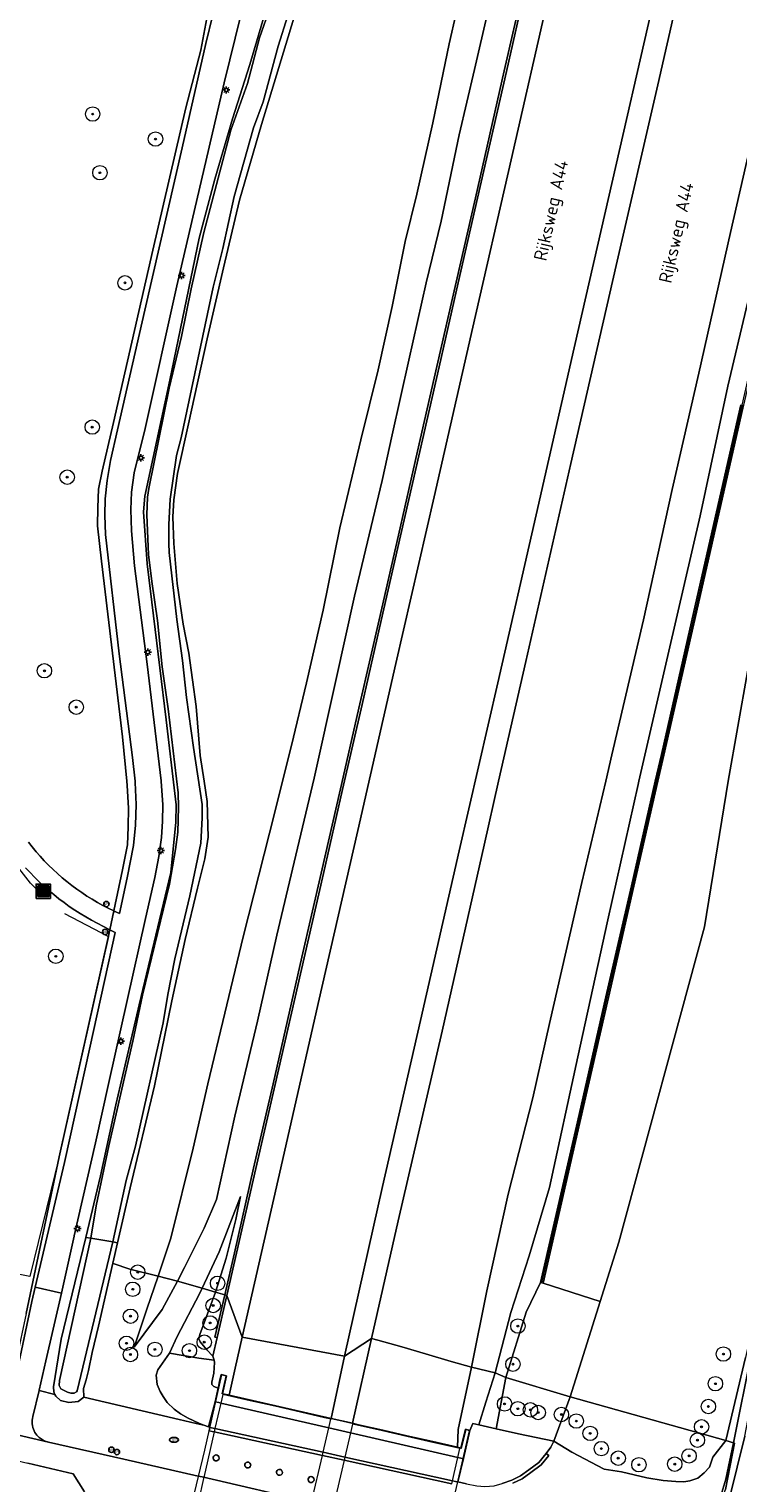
# Model space of a CAD drawing. Header units: metres. Extents: x 89394 to 92106, y 463550 to 466167.
# Tile 101 of 112: x 91166 to 91264, y 465153 to 465354. Entities that reach past the tile are written whole.
import ezdxf
from ezdxf.enums import TextEntityAlignment as Align

# ---------------------------------------------------------------- set-up
doc = ezdxf.new("R2010")
doc.units = ezdxf.units.M
for name, color, linetype, lineweight in [('B-PV-GR-BOOM-S', 90, 'Continuous', 25), ('B-PV-GR-GRAS-GV', 60, 'Continuous', 13), ('B-PV-GR-GROENVOORZIENING-GV', 80, 'Continuous', 18), ('B-PV-GR-STRUIK-GV', 90, 'Continuous', 13), ('B-PV-GW-TALUD_KRUIN-G', 90, 'Continuous', 18), ('B-PV-IE-MEUBILAIR-S', 7, 'Continuous', 25), ('B-PV-IE-MEUBILAIR_WEGMEUBILAIR_AFVALBAK-S', 7, 'Continuous', 25), ('B-PV-IE-TERREINAFSCHEIDING_KUNSTMATIG_HEKWERK-G', 20, 'IE-TERREINAFSCHEIDING_KUNSTMATIG-SO', 18), ('B-PV-IE-TERREINAFSCHEIDING_KUNSTMATIG_MUUR-GV', 7, 'Continuous', 18), ('B-PV-KW-KUNSTWERK_DEK-GV', 170, 'Continuous', 18), ('B-PV-KW-KUNSTWERK_GELUIDSWERING_SCHERM-G', 170, 'KW-GELUIDSWERING_SCHERM', 18), ('B-PV-KW-KUNSTWERK_LANDHOOFD-GV', 170, 'Continuous', 18), ('B-PV-KW-KUNSTWERK_PIJLER-GV', 170, 'Continuous', 18), ('B-PV-OG-TERREIN_BEGROEID-GV', 7, 'Continuous', 18), ('B-PV-OG-TERREIN_OEVER-GV', 7, 'Continuous', 18), ('B-PV-OG-TOPOGRAFIE-T18', 1, 'Continuous', 18), ('B-PV-OG-WATER_SLOOT-GV', 120, 'Continuous', 18), ('B-PV-VH-VERHARDING_ASFALT-GV', 210, 'Continuous', 18), ('B-PV-VH-VERHARDING_GESLOTEN-GV', 210, 'Continuous', 18), ('B-PV-VH-VERHARDING_OPEN-GV', 40, 'Continuous', 18)]:
    doc.layers.add(name, color=color, linetype=linetype, lineweight=lineweight)
doc.styles.add('NLCS-ISO', font='NLCS-ISO.ttf')
doc.styles.add('NLCS-ISO-M500-T18', font='NLCS-ISO.ttf', dxfattribs={"height": 0.9})
doc.linetypes.add('IE-TERREINAFSCHEIDING_KUNSTMATIG-SO', pattern='A,4,[82,NLCS.SHX,S=0.75,R=90,X=0,Y=0],4,-2', length=10)
doc.linetypes.add('KW-GELUIDSWERING_SCHERM', pattern='A,15,-1,[152,NLCS.SHX,S=4,R=0,X=-1,Y=0],-1', length=17)

# ---------------------------------------------------------------- blocks, each defined once
blk = doc.blocks.new('SIE-WEG_AFVALBAK-SO')
h = blk.add_hatch(color=256)
h.dxf.hatch_style = 1
h.paths.add_polyline_path([(-1.5, -1.5), (1.5, -1.5), (1.5, 1.5), (-1.5, 1.5)])
for points in [[(-2, -2), (2, -2), (2, 2), (-2, 2)], [(-1.5, -1.5), (1.5, -1.5), (1.5, 1.5), (-1.5, 1.5)]]:
    blk.add_lwpolyline(points, close=True)
blk = doc.blocks.new('SIE-MEUBILAIR_PAAL_VERKEERSBORD-SO')
blk.add_circle((0, 0), 0.75)
at = {"style": 'NLCS-ISO'}
blk.add_text('vb', height=0.75, dxfattribs=at).set_placement((0, 0.07), align=Align.MIDDLE_CENTER)
blk = doc.blocks.new('SIE-MEUBILAIR_PAAL_LICHTMAST-SO')
for points in [[(-0.62, 0), (-1, 0)], [(-0.71, 0.71), (-0.44, 0.44)], [(0, 1), (0, 0.62)], [(0.44, 0.44), (0.71, 0.71)], [(1, 0), (0.62, 0)], [(-0.71, -0.71), (-0.44, -0.44)], [(0, -0.62), (0, -1)], [(0.44, -0.44), (0.71, -0.71)]]:
    blk.add_lwpolyline(points)
blk.add_circle((0, 0), 0.5)
blk = doc.blocks.new('SIE-MEUBILAIR_PUT_GASPUT-SO')
blk.add_ellipse((0, 0), major_axis=(1.25, 0), ratio=0.54)
at = {"style": 'NLCS-ISO'}
blk.add_text('gas ', height=0.75, dxfattribs=at).set_placement((0.53, 0.16), align=Align.MIDDLE_CENTER)
blk = doc.blocks.new('SGR-BOOM_GBKN-SO')
at = {"linetype": 'ByBlock', "lineweight": 18}
h = blk.add_hatch(color=0, dxfattribs=at)
h.dxf.hatch_style = 1
edge = h.paths.add_edge_path()
edge.add_arc((0, 0), 0.25, 0, 360)
at = {"color": 0, "linetype": 'ByBlock', "lineweight": 18}
for radius in [2, 0.25]:
    blk.add_circle((0, 0), radius, dxfattribs=at)
at = {"color": 0, "linetype": 'ByBlock', "lineweight": 18, "style": 'NLCS-ISO'}
blk.add_attdef('SOORT', (2.5, 0), '', height=1.5, dxfattribs=at)

msp = doc.modelspace()

# ---------------------------------------------------------------- linework, layer by layer
at = {"layer": 'B-PV-GR-GRAS-GV', "flags": 128}
for points in [[(91203.03, 465357.863), (91197.904, 465340.992), (91194.88, 465330.523), (91192.632, 465321.134), (91190.409, 465311.286), (91187.787, 465299.546), (91186.255, 465292.657), (91185.755, 465288.979), (91185.644, 465286.639), (91185.763, 465282.937), (91186.22, 465277.399), (91187.081, 465271.778), (91187.837, 465267.753), (91188.852, 465260.351), (91189.403, 465253.56), (91189.951, 465250), (91190.383, 465247.196), (91190.511, 465242.267), (91190.057, 465239.221), (91189.061, 465235.189), (91187.342, 465228.08), (91185.508, 465219.542), (91183.085, 465207.791), (91179.714, 465193.67), (91177.951, 465186.049), (91177.295, 465183.213), (91177.383, 465183.182), (91179.656, 465182.383), (91183.586, 465181.423), (91185.346, 465186.662), (91188.43, 465199.152), (91190.487, 465208.056), (91192.833, 465217.852), (91195.396, 465228.453), (91199.012, 465242.815), (91202.084, 465254.934), (91204.139, 465263.637), (91206.456, 465273.692), (91208.788, 465285.091), (91211.686, 465297.298), (91214.081, 465307.019), (91216.029, 465315.792), (91217.821, 465324.811), (91219.421, 465331.356), (91221.643, 465341.233), (91223.931, 465352.188), (91225.859, 465360.749)], [(91225.859, 465360.749), (91223.931, 465352.188), (91221.643, 465341.233), (91219.421, 465331.356), (91217.821, 465324.811), (91216.029, 465315.792), (91214.081, 465307.019), (91211.686, 465297.298), (91208.788, 465285.091), (91206.456, 465273.692), (91204.139, 465263.637), (91202.084, 465254.934), (91199.012, 465242.815), (91195.396, 465228.453), (91192.833, 465217.852), (91190.487, 465208.056), (91188.43, 465199.152), (91185.346, 465186.662), (91183.586, 465181.423), (91186.262, 465180.729), (91187.263, 465182.59), (91189.948, 465188.047), (91191.669, 465192.033), (91194.234, 465203.569), (91197.365, 465216.768), (91200.039, 465228.67), (91202.46, 465238.789), (91205.23, 465250.418), (91208.211, 465263.96), (91210.802, 465275.661), (91214.613, 465291.675), (91216.001, 465298.021), (91218.334, 465308.366), (91220.705, 465319.068), (91222.791, 465327.613), (91225.319, 465339.555), (91227.439, 465348.636), (91229.282, 465356.617)], [(91229.282, 465356.617), (91227.439, 465348.636), (91225.319, 465339.555), (91222.791, 465327.613), (91220.705, 465319.068), (91218.334, 465308.366), (91216.001, 465298.021), (91214.613, 465291.675), (91210.802, 465275.661), (91208.211, 465263.96), (91205.23, 465250.418), (91202.46, 465238.789), (91200.039, 465228.67), (91197.365, 465216.768), (91194.234, 465203.569), (91191.669, 465192.033), (91189.948, 465188.047), (91187.263, 465182.59), (91186.262, 465180.729), (91189.706, 465179.731), (91192.068, 465184.778), (91194.994, 465192.427), (91194.354, 465189.257), (91192.999, 465183.908), (91191.536, 465179.201), (91192.823, 465178.829), (91194.163, 465184.664), (91196.815, 465196.384), (91199.508, 465208.052), (91203.517, 465225.603), (91206.198, 465237.262), (91208.861, 465248.941), (91211.554, 465260.7), (91214.196, 465272.357), (91216.876, 465284.082), (91219.538, 465295.751), (91222.212, 465307.472), (91224.882, 465319.151), (91227.557, 465330.855), (91231.546, 465348.423), (91234.199, 465360.122)], [(91267.008, 465323.621), (91262.525, 465304.734), (91258.686, 465286.79), (91254.367, 465268.009), (91250.2, 465250), (91250.098, 465249.558), (91245.888, 465230.769), (91241.748, 465211.815), (91237.799, 465193.689), (91235.014, 465184.217), (91232.439, 465176.374), (91230.291, 465168.029), (91231.751, 465167.356), (91234.561, 465176.433), (91236.566, 465180.526), (91241.672, 465202.795), (91245.615, 465220.122), (91249.157, 465235.517), (91252.466, 465250), (91253.309, 465253.689), (91257.83, 465273.519), (91264.329, 465302.177)], [(91261.683, 465151.431), (91262.23, 465153.255), (91263.31, 465158.329), (91262.223, 465158.615), (91260.442, 465156.343), (91259.969, 465154.961), (91259.252, 465154.153), (91258.369, 465153.429), (91257.271, 465153.046), (91256.405, 465152.91), (91255.323, 465152.958), (91253.556, 465153.112), (91251.279, 465153.443), (91247.799, 465154.285), (91245.396, 465154.653), (91240.926, 465157.038), (91238.42, 465158.545), (91237.991, 465157.714), (91237.344, 465156.832), (91237.698, 465156.547), (91236.652, 465155.246), (91235.233, 465154.213), (91234.044, 465153.332), (91232.748, 465152.722)]]:
    msp.add_lwpolyline(points, dxfattribs=at)
for points in [[(91278.997, 465228.188), (91277.895, 465228.283), (91275.232, 465215.502), (91271.783, 465201.141), (91264.968, 465170.143), (91262.223, 465158.615), (91263.31, 465158.329), (91265.864, 465170.951), (91266.089, 465171.908), (91266.723, 465174.61), (91274.689, 465208.532), (91277.894, 465222.821), (91278.686, 465226.653)], [(91189.706, 465179.731), (91191.536, 465179.201), (91192.999, 465183.908), (91194.354, 465189.257), (91194.994, 465192.427), (91192.068, 465184.778)], [(91185.153, 465170.743), (91186.219, 465173.045), (91189.344, 465178.958), (91189.706, 465179.731), (91186.262, 465180.729), (91184.152, 465176.806), (91180.259, 465171.586), (91182.042, 465176.825), (91183.586, 465181.423), (91179.656, 465182.383), (91177.383, 465183.182), (91177.295, 465183.213), (91175.324, 465174.459), (91174.47, 465170.846), (91173.966, 465168.338), (91173.608, 465167.052), (91173.231, 465165.855), (91173.307, 465164.629), (91186.519, 465161.552), (91188.871, 465161.004), (91189.923, 465160.759), (91189.246, 465161.018), (91187.732, 465161.728), (91186.692, 465162.336), (91185.826, 465162.968), (91184.848, 465163.906), (91184.287, 465164.715), (91183.861, 465165.44), (91183.479, 465166.378), (91183.327, 465167.667), (91183.534, 465168.423)], [(91186.262, 465180.729), (91183.586, 465181.423), (91182.042, 465176.825), (91180.259, 465171.586), (91184.152, 465176.806)], [(91185.153, 465170.743), (91189.232, 465170.057), (91191.353, 465169.773), (91191.153, 465170.301), (91190.352, 465171.194), (91189.405, 465172.327), (91189.251, 465172.731), (91189.361, 465173.301), (91191.536, 465179.201), (91189.706, 465179.731), (91189.344, 465178.958), (91186.219, 465173.045)], [(91191.153, 465170.301), (91191.775, 465172.903), (91191.451, 465172.975), (91192.823, 465178.829), (91191.536, 465179.201), (91189.361, 465173.301), (91189.251, 465172.731), (91189.405, 465172.327), (91190.352, 465171.194)], [(91231.751, 465167.356), (91230.291, 465168.029), (91229.015, 465163.969), (91228.022, 465160.788), (91230.415, 465160.254)], [(91263.434, 465158.287), (91263.31, 465158.329), (91262.23, 465153.255), (91261.683, 465151.431), (91261.226, 465150.347), (91260.363, 465149.968), (91258.948, 465149.862), (91257.304, 465149.911), (91255.048, 465150.318), (91251.389, 465151.098), (91250.256, 465151.328), (91259.058, 465149.077), (91259.78, 465149.077), (91260.719, 465149.51), (91261.342, 465150.128), (91261.794, 465150.834), (91262.18, 465151.847)]]:
    msp.add_lwpolyline(points, close=True, dxfattribs=at)
at = {"layer": 'B-PV-GR-GROENVOORZIENING-GV', "flags": 128}
for points in [[(91213.151, 465172.79), (91216.844, 465189.087), (91222.922, 465215.348), (91228.762, 465241.136), (91230.766, 465250), (91234.513, 465266.576), (91240.772, 465294.023), (91247.03, 465321.449), (91252.838, 465346.524), (91259.517, 465375.983), (91266.145, 465405.225), (91271.491, 465428.863), (91267.798, 465426.752), (91262.373, 465403.234), (91257.06, 465379.853), (91251.88, 465356.641), (91246.607, 465333.448), (91241.243, 465310.066), (91235.955, 465286.923), (91230.634, 465263.632), (91225.287, 465240.339), (91219.945, 465216.833), (91214.698, 465193.813), (91209.409, 465170.323)], [(91191.775, 465172.903), (91191.153, 465170.301), (91191.353, 465169.773), (91191.387, 465169.446), (91191.288, 465167.981), (91191.027, 465166.713), (91191.013, 465166.393), (91191.321, 465166.097), (91191.9, 465165.899), (91192.041, 465166.523), (91192.116, 465166.857), (91192.324, 465167.779), (91193.07, 465167.603), (91192.51, 465165.122), (91193.305, 465164.951), (91193.434, 465164.922), (91194.261, 465168.66), (91195.244, 465172.961), (91193.116, 465178.744)], [(91213.151, 465172.79), (91209.409, 465170.323), (91207.549, 465161.692), (91210.525, 465161.014)], [(91226.998, 465168.814), (91225.156, 465160.14), (91225.09, 465157.701), (91225.538, 465157.591), (91226.185, 465160.223), (91226.796, 465160.005), (91227.183, 465160.974), (91228.022, 465160.788), (91229.015, 465163.969), (91230.291, 465168.029)]]:
    msp.add_lwpolyline(points, close=True, dxfattribs=at)
for points in [[(91234.495, 465360.055), (91231.842, 465348.356), (91227.854, 465330.788), (91225.178, 465319.083), (91222.508, 465307.404), (91219.834, 465295.683), (91217.172, 465284.014), (91214.493, 465272.29), (91211.85, 465260.633), (91209.157, 465248.873), (91206.494, 465237.194), (91203.813, 465225.535), (91199.804, 465207.984), (91197.111, 465196.317), (91194.46, 465184.597), (91193.116, 465178.744), (91195.244, 465172.961), (91200.596, 465196.433), (91205.765, 465219.208), (91211.267, 465243.162), (91216.515, 465266.307), (91221.821, 465289.398), (91227.203, 465312.907), (91232.49, 465336.126), (91237.8, 465359.43)], [(91267.782, 465347.442), (91262.886, 465326.024), (91258.479, 465306.555), (91254.8, 465290.425), (91250.815, 465272.347), (91246.468, 465253.656), (91245.609, 465250), (91242.307, 465235.941), (91237.83, 465216.4), (91235.518, 465206.132), (91232.098, 465192.779), (91229.145, 465179.383), (91226.998, 465168.814), (91230.291, 465168.029), (91232.439, 465176.374), (91235.014, 465184.217), (91237.799, 465193.689), (91241.748, 465211.815), (91245.888, 465230.769), (91250.098, 465249.558), (91250.2, 465250), (91254.367, 465268.009), (91258.686, 465286.79), (91262.525, 465304.734), (91267.008, 465323.621)]]:
    msp.add_lwpolyline(points, dxfattribs=at)
at = {"layer": 'B-PV-GR-STRUIK-GV', "flags": 128}
for points in [[(91236.917, 465180.444), (91244.824, 465177.919), (91247.406, 465186.127), (91259.294, 465229.823), (91262.576, 465250), (91266.593, 465272.741), (91276.072, 465315.669), (91282.383, 465339.453), (91289.625, 465372.722), (91294.472, 465397.534), (91299.746, 465419.739), (91291.916, 465422.271), (91287.199, 465400.968), (91281.164, 465374.424), (91276.494, 465353.629), (91272.025, 465334.111), (91264.68, 465302.096), (91258.181, 465273.437), (91253.66, 465253.607), (91252.836, 465250), (91249.508, 465235.435), (91245.966, 465220.04), (91242.023, 465202.714)], [(91244.824, 465177.919), (91236.917, 465180.444), (91236.566, 465180.526), (91234.561, 465176.433), (91231.751, 465167.356), (91240.659, 465164.68)], [(91231.751, 465167.356), (91230.415, 465160.254), (91233.509, 465159.563), (91238.42, 465158.545), (91240.659, 465164.68)], [(91245.396, 465154.653), (91247.799, 465154.285), (91251.279, 465153.443), (91253.556, 465153.112), (91255.323, 465152.958), (91256.405, 465152.91), (91257.271, 465153.046), (91258.369, 465153.429), (91259.252, 465154.153), (91259.969, 465154.961), (91260.442, 465156.343), (91262.223, 465158.615), (91240.659, 465164.68), (91238.42, 465158.545), (91240.926, 465157.038)]]:
    msp.add_lwpolyline(points, close=True, dxfattribs=at)
msp.add_lwpolyline([(91266.593, 465272.741), (91262.576, 465250), (91259.294, 465229.823), (91247.406, 465186.127), (91244.824, 465177.919), (91240.659, 465164.68), (91262.223, 465158.615), (91264.968, 465170.143)], dxfattribs=at)
at = {"layer": 'B-PV-GW-TALUD_KRUIN-G', "flags": 128}
for points in [[(91291.916, 465422.271), (91287.199, 465400.968), (91281.164, 465374.424), (91276.494, 465353.629), (91272.025, 465334.111), (91264.68, 465302.096), (91258.181, 465273.437), (91253.66, 465253.607), (91252.836, 465250), (91249.508, 465235.435), (91245.966, 465220.04), (91242.023, 465202.714), (91236.917, 465180.444)], [(91191.669, 465192.033), (91194.234, 465203.569), (91197.365, 465216.768), (91200.039, 465228.67), (91202.46, 465238.789), (91205.23, 465250.418), (91208.211, 465263.96), (91210.802, 465275.661), (91214.613, 465291.675), (91216.001, 465298.021), (91218.334, 465308.366), (91220.705, 465319.068), (91222.791, 465327.613), (91225.319, 465339.555), (91227.439, 465348.636), (91229.282, 465356.617)], [(91191.536, 465179.201), (91192.999, 465183.908), (91194.354, 465189.257), (91194.994, 465192.427)], [(91191.353, 465169.773), (91191.153, 465170.301), (91190.352, 465171.194), (91189.405, 465172.327), (91189.251, 465172.731), (91189.361, 465173.301), (91191.536, 465179.201)], [(91236.566, 465180.526), (91234.561, 465176.433), (91231.751, 465167.356)], [(91191.9, 465165.899), (91191.321, 465166.097), (91191.013, 465166.393), (91191.027, 465166.713), (91191.288, 465167.981), (91191.387, 465169.446), (91191.353, 465169.773)], [(91231.751, 465167.356), (91230.415, 465160.254)], [(91225.908, 465156.12), (91225.55, 465156.202), (91225.126, 465156.299), (91210.226, 465159.71), (91207.249, 465160.392), (91192.266, 465163.822), (91192.008, 465163.881), (91191.473, 465164.004)], [(91228.022, 465160.788), (91227.183, 465160.974), (91226.796, 465160.005)]]:
    msp.add_lwpolyline(points, dxfattribs=at)
at = {"layer": 'B-PV-IE-TERREINAFSCHEIDING_KUNSTMATIG_HEKWERK-G', "flags": 128}
for points in [[(91167.561, 465234.184), (91165.922, 465235.853), (91164.273, 465237.945), (91155.962, 465250.384), (91151.5, 465248.982)], [(91170.632, 465231.664), (91176.732, 465228.501), (91169.86, 465197.94), (91165.829, 465181.355), (91161.171, 465182.303)]]:
    msp.add_lwpolyline(points, dxfattribs=at)
at = {"layer": 'B-PV-IE-TERREINAFSCHEIDING_KUNSTMATIG_MUUR-GV', "flags": 128}
for points in [[(91234.199, 465360.122), (91231.546, 465348.423), (91227.557, 465330.855), (91224.882, 465319.151), (91222.212, 465307.472), (91219.538, 465295.751), (91216.876, 465284.082), (91214.196, 465272.357), (91211.554, 465260.7), (91208.861, 465248.941), (91206.198, 465237.262), (91203.517, 465225.603), (91199.508, 465208.052), (91196.815, 465196.384), (91194.163, 465184.664), (91192.823, 465178.829), (91193.116, 465178.744), (91194.46, 465184.597), (91197.111, 465196.317), (91199.804, 465207.984), (91203.813, 465225.535), (91206.494, 465237.194), (91209.157, 465248.873), (91211.85, 465260.633), (91214.493, 465272.29), (91217.172, 465284.014), (91219.834, 465295.683), (91222.508, 465307.404), (91225.178, 465319.083), (91227.854, 465330.788), (91231.842, 465348.356), (91234.495, 465360.055)], [(91264.329, 465302.177), (91257.83, 465273.519), (91253.309, 465253.689), (91252.466, 465250), (91249.157, 465235.517), (91245.615, 465220.122), (91241.672, 465202.795), (91236.566, 465180.526), (91236.917, 465180.444), (91242.023, 465202.714), (91245.966, 465220.04), (91249.508, 465235.435), (91252.836, 465250), (91253.66, 465253.607), (91258.181, 465273.437), (91264.68, 465302.096)]]:
    msp.add_lwpolyline(points, dxfattribs=at)
msp.add_lwpolyline([(91193.116, 465178.744), (91192.823, 465178.829), (91191.451, 465172.975), (91191.775, 465172.903)], close=True, dxfattribs=at)
at = {"layer": 'B-PV-KW-KUNSTWERK_DEK-GV', "flags": 128}
msp.add_lwpolyline([(91192.451, 465165.085), (91193.01, 465167.566), (91192.361, 465167.718), (91190.01, 465157.291), (91182.213, 465124.819), (91183.317, 465124.473), (91183.87, 465126.89), (91216.807, 465119.289), (91216.224, 465116.632), (91216.739, 465116.483), (91226.737, 465159.973), (91226.22, 465160.157), (91225.575, 465157.53)], close=True, dxfattribs=at)
at = {"layer": 'B-PV-KW-KUNSTWERK_GELUIDSWERING_SCHERM-G', "flags": 128}
msp.add_lwpolyline([(91236.753, 465180.481), (91241.86, 465202.75), (91245.803, 465220.077), (91249.345, 465235.471), (91252.664, 465250), (91253.497, 465253.644), (91258.017, 465273.474), (91264.517, 465302.132), (91271.863, 465334.148), (91276.331, 465353.665), (91281.002, 465374.46), (91287.036, 465401.004), (91291.754, 465422.31), (91296.202, 465441.143), (91299.423, 465455.226), (91303.382, 465472.712), (91307.968, 465492.703), (91311.838, 465509.857), (91315.612, 465526.11), (91318.859, 465540.615), (91321.942, 465554.076), (91325.091, 465567.408), (91326.386, 465575.166), (91328.275, 465588.42), (91329.332, 465596.168), (91330.152, 465602.579), (91331.852, 465609.416), (91333.904, 465617.714), (91335.138, 465622.546)], dxfattribs=at)
at = {"layer": 'B-PV-KW-KUNSTWERK_LANDHOOFD-GV', "flags": 128}
msp.add_lwpolyline([(91210.525, 465161.014), (91207.549, 465161.692), (91193.434, 465164.922), (91193.305, 465164.951), (91192.51, 465165.122), (91193.07, 465167.603), (91192.324, 465167.779), (91192.116, 465166.857), (91192.041, 465166.523), (91191.9, 465165.899), (91191.473, 465164.004), (91192.008, 465163.881), (91192.266, 465163.822), (91207.249, 465160.392), (91210.226, 465159.71), (91225.126, 465156.299), (91225.55, 465156.202), (91225.908, 465156.12), (91226.796, 465160.005), (91226.185, 465160.223), (91225.538, 465157.591), (91225.09, 465157.701), (91221.661, 465158.474), (91218.049, 465159.297), (91214.705, 465160.06), (91211.352, 465160.825)], close=True, dxfattribs=at)
at = {"layer": 'B-PV-KW-KUNSTWERK_PIJLER-GV', "flags": 128}
for points in [[(91191.545, 465155.817), (91191.718, 465155.818), (91191.875, 465155.889), (91191.99, 465156.019), (91192.04, 465156.184), (91192.019, 465156.355), (91191.929, 465156.503), (91191.787, 465156.601), (91191.617, 465156.632), (91191.567, 465156.629), (91191.418, 465156.578), (91191.3, 465156.476), (91191.228, 465156.336), (91191.213, 465156.18), (91191.258, 465156.03), (91191.356, 465155.907), (91191.492, 465155.83)], [(91195.919, 465154.829), (91196.092, 465154.83), (91196.249, 465154.901), (91196.364, 465155.031), (91196.414, 465155.196), (91196.393, 465155.367), (91196.303, 465155.515), (91196.161, 465155.613), (91195.991, 465155.644), (91195.941, 465155.641), (91195.792, 465155.59), (91195.674, 465155.488), (91195.602, 465155.348), (91195.587, 465155.192), (91195.632, 465155.042), (91195.73, 465154.919), (91195.866, 465154.842)], [(91200.311, 465153.821), (91200.484, 465153.822), (91200.641, 465153.893), (91200.756, 465154.023), (91200.806, 465154.188), (91200.785, 465154.359), (91200.695, 465154.507), (91200.553, 465154.605), (91200.383, 465154.636), (91200.333, 465154.633), (91200.184, 465154.582), (91200.066, 465154.48), (91199.994, 465154.34), (91199.979, 465154.184), (91200.024, 465154.034), (91200.122, 465153.911), (91200.258, 465153.834)], [(91204.707, 465152.823), (91204.88, 465152.824), (91205.037, 465152.895), (91205.152, 465153.025), (91205.202, 465153.19), (91205.181, 465153.361), (91205.091, 465153.509), (91204.949, 465153.607), (91204.779, 465153.638), (91204.729, 465153.635), (91204.58, 465153.584), (91204.462, 465153.482), (91204.39, 465153.342), (91204.375, 465153.186), (91204.42, 465153.036), (91204.518, 465152.913), (91204.654, 465152.836)]]:
    msp.add_lwpolyline(points, close=True, dxfattribs=at)
at = {"layer": 'B-PV-OG-TERREIN_BEGROEID-GV', "flags": 128}
for points in [[(91165.616, 465241.56), (91166.143, 465240.89), (91166.687, 465240.235), (91167.249, 465239.594), (91167.827, 465238.968), (91168.422, 465238.359), (91169.033, 465237.765), (91169.66, 465237.187), (91170.301, 465236.627), (91170.958, 465236.084), (91171.628, 465235.558), (91172.313, 465235.051), (91173.01, 465234.562), (91173.72, 465234.091), (91174.443, 465233.64), (91175.178, 465233.208), (91175.923, 465232.796), (91176.679, 465232.404), (91177.446, 465232.032), (91178.666, 465237.698), (91179.345, 465241.172), (91179.423, 465243.699), (91179.503, 465246.283), (91179.312, 465249.42), (91179.257, 465250), (91178.673, 465256.154), (91175.767, 465280.478), (91175.187, 465285.377), (91175.22, 465287.946), (91175.316, 465290.482), (91175.818, 465292.979), (91177.387, 465299.702), (91182.856, 465323.601), (91187.414, 465343.302), (91189.508, 465351.288), (91190.472, 465356.461)], [(91195.038, 465356.145), (91192.744, 465346.772), (91186.161, 465318.665), (91181.774, 465298.882), (91180.278, 465292.722), (91179.898, 465290.05), (91179.821, 465287.639), (91179.906, 465284.692), (91180.314, 465279.827), (91182.061, 465266.226), (91183.993, 465250.051), (91183.997, 465250), (91184.243, 465246.725), (91184.216, 465244.454), (91184.047, 465242.185), (91183.699, 465239.56), (91183.127, 465236.672), (91181.828, 465230.978), (91176.758, 465208.232), (91174.91, 465199.89), (91171.983, 465186.987), (91171.974, 465186.947), (91170.188, 465179.074), (91168.054, 465169.665), (91167.129, 465165.592), (91167.12, 465165.55), (91169.299, 465165.008), (91169.157, 465165.365), (91169.109, 465166.089), (91170.146, 465172.7), (91173.579, 465186.786), (91175.592, 465195.332), (91177.75, 465205.138), (91180.952, 465218.992), (91185.346, 465237.366), (91186.032, 465244.32), (91186.072, 465246.721), (91184.721, 465258.487), (91182.084, 465280.116), (91181.562, 465287.351), (91181.742, 465289.512), (91185.194, 465305.596), (91189.275, 465325.235), (91191.457, 465333.448), (91193.901, 465341.799), (91196.284, 465349.343), (91198.45, 465356.653)], [(91190.472, 465356.461), (91189.508, 465351.288), (91187.414, 465343.302), (91182.856, 465323.601), (91177.387, 465299.702), (91175.818, 465292.979), (91175.316, 465290.482), (91175.22, 465287.946), (91175.187, 465285.377), (91175.767, 465280.478), (91178.673, 465256.154), (91179.257, 465250), (91179.312, 465249.42), (91179.503, 465246.283), (91179.423, 465243.699), (91179.345, 465241.172), (91178.666, 465237.698), (91177.446, 465232.032), (91177.6, 465231.96), (91177.755, 465231.89), (91177.909, 465231.82), (91178.065, 465231.75), (91178.22, 465231.682), (91179.303, 465236.588), (91180.188, 465241.084), (91180.477, 465243.93), (91180.531, 465246.749), (91180.416, 465249.806), (91180.394, 465250), (91180.028, 465253.276), (91178.203, 465267.662), (91176.292, 465284.181), (91176.187, 465286.862), (91176.246, 465289.133), (91176.514, 465291.681), (91177.005, 465294.445), (91177.979, 465298.704), (91181.757, 465315.286), (91186.917, 465337.796), (91190.216, 465352.226), (91191.185, 465356.202)], [(91165.294, 465176.228), (91169.86, 465197.94), (91176.741, 465228.757), (91176.882, 465229.412), (91175.142, 465230.326), (91174.348, 465230.75), (91173.565, 465231.196), (91172.794, 465231.661), (91172.035, 465232.146), (91171.289, 465232.651), (91170.557, 465233.175), (91169.838, 465233.718), (91169.134, 465234.28), (91168.445, 465234.86), (91167.771, 465235.457), (91167.113, 465236.072), (91166.471, 465236.704), (91165.846, 465237.353), (91165.238, 465238.017)], [(91224.288, 465152.622), (91209.352, 465155.897), (91206.36, 465156.553), (91191.362, 465159.842), (91191.099, 465159.899), (91190.663, 465159.995), (91190.775, 465160.436), (91190.587, 465160.507), (91189.923, 465160.759), (91188.871, 465161.004), (91186.519, 465161.552), (91173.307, 465164.629), (91172.535, 465164.05), (91171.208, 465163.893), (91170.05, 465164.183), (91169.398, 465164.762), (91169.299, 465165.008), (91167.12, 465165.55), (91166.238, 465161.948), (91166.182, 465161.703), (91166.148, 465161.454), (91166.136, 465161.203), (91166.147, 465160.952), (91166.179, 465160.702), (91166.233, 465160.457), (91166.309, 465160.217), (91166.406, 465159.986), (91166.523, 465159.763), (91166.798, 465159.374), (91167.134, 465159.037), (91167.521, 465158.759), (91167.949, 465158.55), (91168.406, 465158.414), (91178.859, 465156.031), (91189.146, 465153.709), (91189.682, 465153.585), (91205.186, 465150.008)], [(91173.376, 465151.503), (91171.812, 465154.03), (91165.551, 465155.497)]]:
    msp.add_lwpolyline(points, dxfattribs=at)
for points in [[(91176.882, 465229.412), (91176.741, 465228.757), (91169.86, 465197.94), (91165.294, 465176.228), (91163.979, 465169.974), (91162.288, 465162.379), (91162.491, 465162.638), (91162.675, 465162.91), (91162.84, 465163.195), (91162.984, 465163.491), (91163.107, 465163.796), (91163.78, 465166.88), (91163.96, 465167.84), (91166.11, 465177.88), (91166.579, 465179.892), (91170.61, 465197.17), (91174.159, 465213.295), (91177.631, 465229.019)], [(91191.545, 465155.817), (91191.492, 465155.83), (91191.356, 465155.907), (91191.258, 465156.03), (91191.213, 465156.18), (91191.228, 465156.336), (91191.3, 465156.476), (91191.418, 465156.578), (91191.567, 465156.629), (91191.617, 465156.632), (91191.787, 465156.601), (91191.929, 465156.503), (91192.019, 465156.355), (91192.04, 465156.184), (91191.99, 465156.019), (91191.875, 465155.889), (91191.718, 465155.818)], [(91195.919, 465154.829), (91195.866, 465154.842), (91195.73, 465154.919), (91195.632, 465155.042), (91195.587, 465155.192), (91195.602, 465155.348), (91195.674, 465155.488), (91195.792, 465155.59), (91195.941, 465155.641), (91195.991, 465155.644), (91196.161, 465155.613), (91196.303, 465155.515), (91196.393, 465155.367), (91196.414, 465155.196), (91196.364, 465155.031), (91196.249, 465154.901), (91196.092, 465154.83)], [(91200.311, 465153.821), (91200.258, 465153.834), (91200.122, 465153.911), (91200.024, 465154.034), (91199.979, 465154.184), (91199.994, 465154.34), (91200.066, 465154.48), (91200.184, 465154.582), (91200.333, 465154.633), (91200.383, 465154.636), (91200.553, 465154.605), (91200.695, 465154.507), (91200.785, 465154.359), (91200.806, 465154.188), (91200.756, 465154.023), (91200.641, 465153.893), (91200.484, 465153.822)], [(91204.707, 465152.823), (91204.654, 465152.836), (91204.518, 465152.913), (91204.42, 465153.036), (91204.375, 465153.186), (91204.39, 465153.342), (91204.462, 465153.482), (91204.58, 465153.584), (91204.729, 465153.635), (91204.779, 465153.638), (91204.949, 465153.607), (91205.091, 465153.509), (91205.181, 465153.361), (91205.202, 465153.19), (91205.152, 465153.025), (91205.037, 465152.895), (91204.88, 465152.824)]]:
    msp.add_lwpolyline(points, close=True, dxfattribs=at)
at = {"layer": 'B-PV-OG-TERREIN_OEVER-GV', "flags": 128}
for points in [[(91202.912, 465360.416), (91200.227, 465351.855), (91198.126, 465344.14), (91196.806, 465340.549), (91194.105, 465331.037), (91192.559, 465323.812), (91191.234, 465318.485), (91186.775, 465297.592), (91186.116, 465295.154), (91185.279, 465289.106), (91185.078, 465285.591), (91185.058, 465282.953), (91185.133, 465281.715), (91186.191, 465272.426), (91186.976, 465266.732), (91187.533, 465261.588), (91188.488, 465254.654), (91189.688, 465246.789), (91189.705, 465244.935), (91189.528, 465241.396), (91187.981, 465234.123), (91185.91, 465225.362), (91184.925, 465220.457), (91184.289, 465216.498), (91180.464, 465199.445), (91179.173, 465194.688), (91177.337, 465186.152), (91177.951, 465186.049), (91179.714, 465193.67), (91183.085, 465207.791), (91185.508, 465219.542), (91187.342, 465228.08), (91189.061, 465235.189), (91190.057, 465239.221), (91190.511, 465242.267), (91190.383, 465247.196), (91189.951, 465250), (91189.403, 465253.56), (91188.852, 465260.351), (91187.837, 465267.753), (91187.081, 465271.778), (91186.22, 465277.399), (91185.763, 465282.937), (91185.644, 465286.639), (91185.755, 465288.979), (91186.255, 465292.657), (91187.787, 465299.546), (91190.409, 465311.286), (91192.632, 465321.134), (91194.88, 465330.523), (91197.904, 465340.992), (91203.03, 465357.863)], [(91198.45, 465356.653), (91196.284, 465349.343), (91193.901, 465341.799), (91191.457, 465333.448), (91189.275, 465325.235), (91185.194, 465305.596), (91181.742, 465289.512), (91181.562, 465287.351), (91182.084, 465280.116), (91184.721, 465258.487), (91186.072, 465246.721), (91186.032, 465244.32), (91185.346, 465237.366), (91180.952, 465218.992), (91177.75, 465205.138), (91175.592, 465195.332), (91173.579, 465186.786), (91174.266, 465186.67), (91175.02, 465191.172), (91176.756, 465199.459), (91180.087, 465213.976), (91181.429, 465220.349), (91185.154, 465235.715), (91186.019, 465240.527), (91186.32, 465242.946), (91186.425, 465246.416), (91186.363, 465248.39), (91184.987, 465260.013), (91184.132, 465265.828), (91183.526, 465272.257), (91182.712, 465277.667), (91182.251, 465281.406), (91182.01, 465286.926), (91182.121, 465289.349), (91182.308, 465290.582), (91185.106, 465304.49), (91186.817, 465311.617), (91188.163, 465318.227), (91189.909, 465326.043), (91193.687, 465340.22), (91195.957, 465346.696), (91197.631, 465353.015), (91199.177, 465357.364)], [(91262.729, 465150.653), (91264.882, 465159.224), (91267.119, 465171.012), (91267.889, 465174.408), (91266.723, 465174.61), (91266.089, 465171.908), (91265.864, 465170.951), (91263.31, 465158.329), (91263.434, 465158.287), (91262.18, 465151.847)]]:
    msp.add_lwpolyline(points, dxfattribs=at)
msp.add_lwpolyline([(91177.295, 465183.213), (91177.951, 465186.049), (91177.337, 465186.152), (91172.365, 465165.528), (91172.281, 465165.397), (91171.943, 465165.192), (91171.515, 465165.179), (91171.019, 465165.311), (91170.128, 465165.81), (91169.902, 465166.244), (91169.944, 465166.956), (91174.266, 465186.67), (91173.579, 465186.786), (91170.146, 465172.7), (91169.109, 465166.089), (91169.157, 465165.365), (91169.299, 465165.008), (91169.398, 465164.762), (91170.05, 465164.183), (91171.208, 465163.893), (91172.535, 465164.05), (91173.307, 465164.629), (91173.231, 465165.855), (91173.608, 465167.052), (91173.966, 465168.338), (91174.47, 465170.846), (91175.324, 465174.459)], close=True, dxfattribs=at)
at = {"layer": 'B-PV-OG-WATER_SLOOT-GV', "flags": 128}
for points in [[(91199.177, 465357.364), (91197.631, 465353.015), (91195.957, 465346.696), (91193.687, 465340.22), (91189.909, 465326.043), (91188.163, 465318.227), (91186.817, 465311.617), (91185.106, 465304.49), (91182.308, 465290.582), (91182.121, 465289.349), (91182.01, 465286.926), (91182.251, 465281.406), (91182.712, 465277.667), (91183.526, 465272.257), (91184.132, 465265.828), (91184.987, 465260.013), (91186.363, 465248.39), (91186.425, 465246.416), (91186.32, 465242.946), (91186.019, 465240.527), (91185.154, 465235.715), (91181.429, 465220.349), (91180.087, 465213.976), (91176.756, 465199.459), (91175.02, 465191.172), (91174.266, 465186.67), (91177.337, 465186.152), (91179.173, 465194.688), (91180.464, 465199.445), (91184.289, 465216.498), (91184.925, 465220.457), (91185.91, 465225.362), (91187.981, 465234.123), (91189.528, 465241.396), (91189.705, 465244.935), (91189.688, 465246.789), (91188.488, 465254.654), (91187.533, 465261.588), (91186.976, 465266.732), (91186.191, 465272.426), (91185.133, 465281.715), (91185.058, 465282.953), (91185.078, 465285.591), (91185.279, 465289.106), (91186.116, 465295.154), (91186.775, 465297.592), (91191.234, 465318.485), (91192.559, 465323.812), (91194.105, 465331.037), (91196.806, 465340.549), (91198.126, 465344.14), (91200.227, 465351.855), (91202.912, 465360.416)], [(91264.882, 465159.224), (91262.729, 465150.653)]]:
    msp.add_lwpolyline(points, dxfattribs=at)
msp.add_lwpolyline([(91177.337, 465186.152), (91174.266, 465186.67), (91169.944, 465166.956), (91169.902, 465166.244), (91170.128, 465165.81), (91171.019, 465165.311), (91171.515, 465165.179), (91171.943, 465165.192), (91172.281, 465165.397), (91172.365, 465165.528)], close=True, dxfattribs=at)
at = {"layer": 'B-PV-VH-VERHARDING_ASFALT-GV', "flags": 128}
for points in [[(91191.185, 465356.202), (91190.216, 465352.226), (91186.917, 465337.796), (91181.757, 465315.286), (91177.979, 465298.704), (91177.005, 465294.445), (91176.514, 465291.681), (91176.246, 465289.133), (91176.187, 465286.862), (91176.292, 465284.181), (91178.203, 465267.662), (91180.028, 465253.276), (91180.394, 465250), (91180.416, 465249.806), (91180.531, 465246.749), (91180.477, 465243.93), (91180.188, 465241.084), (91179.303, 465236.588), (91178.22, 465231.682), (91178.065, 465231.75), (91177.909, 465231.82), (91177.755, 465231.89), (91177.6, 465231.96), (91177.446, 465232.032), (91176.882, 465229.412), (91177.631, 465229.019), (91174.159, 465213.295), (91170.61, 465197.17), (91166.579, 465179.892), (91170.188, 465179.074), (91171.974, 465186.947), (91171.983, 465186.987), (91174.91, 465199.89), (91176.758, 465208.232), (91181.828, 465230.978), (91183.127, 465236.672), (91183.699, 465239.56), (91184.047, 465242.185), (91184.216, 465244.454), (91184.243, 465246.725), (91183.997, 465250), (91183.993, 465250.051), (91182.061, 465266.226), (91180.314, 465279.827), (91179.906, 465284.692), (91179.821, 465287.639), (91179.898, 465290.05), (91180.278, 465292.722), (91181.774, 465298.882), (91186.161, 465318.665), (91192.744, 465346.772), (91195.038, 465356.145)], [(91165.238, 465238.017), (91165.846, 465237.353), (91166.471, 465236.704), (91167.113, 465236.072), (91167.771, 465235.457), (91168.445, 465234.86), (91169.134, 465234.28), (91169.838, 465233.718), (91170.557, 465233.175), (91171.289, 465232.651), (91172.035, 465232.146), (91172.794, 465231.661), (91173.565, 465231.196), (91174.348, 465230.75), (91175.142, 465230.326), (91176.882, 465229.412), (91177.446, 465232.032), (91176.679, 465232.404), (91175.923, 465232.796), (91175.178, 465233.208), (91174.443, 465233.64), (91173.72, 465234.091), (91173.01, 465234.562), (91172.313, 465235.051), (91171.628, 465235.558), (91170.958, 465236.084), (91170.301, 465236.627), (91169.66, 465237.187), (91169.033, 465237.765), (91168.422, 465238.359), (91167.827, 465238.968), (91167.249, 465239.594), (91166.687, 465240.235), (91166.143, 465240.89), (91165.616, 465241.56)], [(91158.303, 465160.748), (91168.406, 465158.414), (91167.949, 465158.55), (91167.521, 465158.759), (91167.134, 465159.037), (91166.798, 465159.374), (91166.523, 465159.763), (91166.406, 465159.986), (91166.309, 465160.217), (91166.233, 465160.457), (91166.179, 465160.702), (91166.147, 465160.952), (91166.136, 465161.203), (91166.148, 465161.454), (91166.182, 465161.703), (91166.238, 465161.948), (91167.12, 465165.55), (91167.129, 465165.592), (91168.054, 465169.665), (91170.188, 465179.074), (91166.579, 465179.892), (91166.11, 465177.88), (91163.96, 465167.84)], [(91205.186, 465150.008), (91189.682, 465153.585), (91189.146, 465153.709), (91178.859, 465156.031), (91168.406, 465158.414), (91158.303, 465160.748), (91157.986, 465160.788), (91157.673, 465160.85), (91157.364, 465160.934), (91138.513, 465165.211), (91138.98, 465161.535), (91143.88, 465160.582), (91165.551, 465155.497), (91171.812, 465154.03), (91173.376, 465151.503)]]:
    msp.add_lwpolyline(points, dxfattribs=at)
at = {"layer": 'B-PV-VH-VERHARDING_GESLOTEN-GV', "flags": 128}
for points in [[(91267.798, 465426.752), (91253.734, 465429.476), (91248.388, 465405.83), (91243.041, 465382.477), (91237.8, 465359.43), (91232.49, 465336.126), (91227.203, 465312.907), (91221.821, 465289.398), (91216.515, 465266.307), (91211.267, 465243.162), (91205.765, 465219.208), (91200.596, 465196.433), (91195.244, 465172.961), (91209.409, 465170.323), (91214.698, 465193.813), (91219.945, 465216.833), (91225.287, 465240.339), (91230.634, 465263.632), (91235.955, 465286.923), (91241.243, 465310.066), (91246.607, 465333.448), (91251.88, 465356.641), (91257.06, 465379.853), (91262.373, 465403.234)], [(91207.549, 465161.692), (91209.409, 465170.323), (91195.244, 465172.961), (91194.261, 465168.66), (91193.434, 465164.922)], [(91226.998, 465168.814), (91224.202, 465169.563), (91220.645, 465170.655), (91217.336, 465171.623), (91214.024, 465172.525), (91213.151, 465172.79), (91210.525, 465161.014), (91211.352, 465160.825), (91214.705, 465160.06), (91218.049, 465159.297), (91221.661, 465158.474), (91225.09, 465157.701), (91225.156, 465160.14)]]:
    msp.add_lwpolyline(points, close=True, dxfattribs=at)
for points in [[(91259.517, 465375.983), (91252.838, 465346.524), (91247.03, 465321.449), (91240.772, 465294.023), (91234.513, 465266.576), (91230.766, 465250), (91228.762, 465241.136), (91222.922, 465215.348), (91216.844, 465189.087), (91213.151, 465172.79), (91214.024, 465172.525), (91217.336, 465171.623), (91220.645, 465170.655), (91224.202, 465169.563), (91226.998, 465168.814), (91229.145, 465179.383), (91232.098, 465192.779), (91235.518, 465206.132), (91237.83, 465216.4), (91242.307, 465235.941), (91245.609, 465250), (91246.468, 465253.656), (91250.815, 465272.347), (91254.8, 465290.425), (91258.479, 465306.555), (91262.886, 465326.024), (91267.782, 465347.442)], [(91204.862, 465150.078), (91206.36, 465156.553), (91206.463, 465156.996), (91207.249, 465160.392), (91207.527, 465161.595), (91206.664, 465161.792), (91203.321, 465162.555), (91199.752, 465163.369), (91196.359, 465164.143), (91192.537, 465165.015), (91192.266, 465163.822), (91191.463, 465160.285), (91191.362, 465159.842), (91189.924, 465153.511), (91189.895, 465153.385), (91189.173, 465150.207)], [(91224.288, 465152.622), (91224.389, 465153.065), (91225.126, 465156.299), (91225.403, 465157.518), (91221.639, 465158.376), (91218.027, 465159.2), (91214.683, 465159.963), (91211.33, 465160.728), (91210.503, 465160.917), (91210.226, 465159.71), (91209.453, 465156.34), (91209.352, 465155.897), (91207.859, 465149.39)], [(91226.299, 465152.646), (91225.129, 465152.902), (91224.812, 465152.972), (91224.389, 465153.065), (91209.453, 465156.34), (91206.463, 465156.996), (91191.463, 465160.285), (91191.201, 465160.343), (91190.775, 465160.436), (91190.663, 465159.995), (91191.099, 465159.899), (91191.362, 465159.842), (91206.36, 465156.553), (91209.352, 465155.897), (91224.288, 465152.622)], [(91232.748, 465152.722), (91234.044, 465153.332), (91235.233, 465154.213), (91236.652, 465155.246), (91237.698, 465156.547), (91237.344, 465156.832), (91236.336, 465155.578), (91234.964, 465154.579), (91233.81, 465153.724), (91232.574, 465153.142), (91231.234, 465152.658)]]:
    msp.add_lwpolyline(points, dxfattribs=at)
at = {"layer": 'B-PV-VH-VERHARDING_OPEN-GV', "flags": 128}
for points in [[(91190.587, 465160.507), (91191.473, 465164.004), (91191.9, 465165.899), (91191.321, 465166.097), (91191.013, 465166.393), (91191.027, 465166.713), (91191.288, 465167.981), (91191.387, 465169.446), (91191.353, 465169.773), (91189.232, 465170.057), (91185.153, 465170.743), (91183.534, 465168.423), (91183.327, 465167.667), (91183.479, 465166.378), (91183.861, 465165.44), (91184.287, 465164.715), (91184.848, 465163.906), (91185.826, 465162.968), (91186.692, 465162.336), (91187.732, 465161.728), (91189.246, 465161.018), (91189.923, 465160.759)], [(91225.129, 465152.902), (91225.908, 465156.12), (91225.55, 465156.202), (91225.126, 465156.299), (91210.226, 465159.71), (91207.249, 465160.392), (91192.266, 465163.822), (91192.008, 465163.881), (91191.473, 465164.004), (91190.587, 465160.507), (91190.775, 465160.436), (91191.201, 465160.343), (91191.463, 465160.285), (91206.463, 465156.996), (91209.453, 465156.34), (91224.389, 465153.065), (91224.812, 465152.972)], [(91225.908, 465156.12), (91225.129, 465152.902), (91226.299, 465152.646), (91227.75, 465152.331), (91228.872, 465152.237), (91230.144, 465152.368), (91231.234, 465152.658), (91232.574, 465153.142), (91233.81, 465153.724), (91234.964, 465154.579), (91236.336, 465155.578), (91237.344, 465156.832), (91237.991, 465157.714), (91238.42, 465158.545), (91233.509, 465159.563), (91230.415, 465160.254), (91228.022, 465160.788), (91227.183, 465160.974), (91226.796, 465160.005)]]:
    msp.add_lwpolyline(points, close=True, dxfattribs=at)

# ---------------------------------------------------------------- block references
at = {"layer": 'B-PV-GR-BOOM-S', "xscale": 0.5, "yscale": 0.5, "zscale": 0.5}
for p in [(91174.525, 465342.456), (91183.227, 465338.988), (91175.534, 465334.322), (91179.002, 465319.061), (91174.462, 465299.071), (91170.994, 465292.135), (91167.841, 465265.303), (91172.255, 465260.258), (91169.417, 465225.733), (91180.769, 465181.959), (91191.83, 465180.424), (91180.079, 465179.593), (91179.77, 465175.857), (91191.215, 465177.343), (91190.796, 465174.93), (91233.442, 465174.488), (91179.213, 465172.106), (91189.983, 465172.256), (91179.751, 465170.547), (91183.147, 465171.262), (91187.93, 465171.084), (91261.904, 465170.611), (91232.753, 465169.214), (91260.799, 465166.497), (91231.594, 465163.701), (91233.419, 465163.038), (91235.169, 465162.885), (91236.242, 465162.51), (91239.458, 465162.234), (91259.82, 465163.343), (91241.528, 465161.332), (91243.448, 465159.622), (91258.879, 465160.531), (91258.301, 465158.68), (91244.994, 465157.515), (91247.333, 465156.18), (91257.143, 465156.501), (91250.207, 465155.275), (91255.161, 465155.361)]:
    msp.add_blockref('SGR-BOOM_GBKN-SO', p, dxfattribs=at)
at = {"layer": 'B-PV-IE-MEUBILAIR-S', "xscale": 0.5, "yscale": 0.5, "zscale": 0.5}
for name, p in [('SIE-MEUBILAIR_PAAL_LICHTMAST-SO', (91193.041, 465345.791)), ('SIE-MEUBILAIR_PAAL_LICHTMAST-SO', (91186.846, 465320.083)), ('SIE-MEUBILAIR_PAAL_LICHTMAST-SO', (91181.215, 465294.81)), ('SIE-MEUBILAIR_PAAL_LICHTMAST-SO', (91182.158, 465267.886)), ('SIE-MEUBILAIR_PAAL_LICHTMAST-SO', (91183.979, 465240.39)), ('SIE-MEUBILAIR_PAAL_VERKEERSBORD-SO', (91176.428, 465232.973)), ('SIE-MEUBILAIR_PAAL_VERKEERSBORD-SO', (91176.263, 465229.119)), ('SIE-MEUBILAIR_PAAL_LICHTMAST-SO', (91178.442, 465213.983)), ('SIE-MEUBILAIR_PAAL_LICHTMAST-SO', (91172.435, 465187.993)), ('SIE-MEUBILAIR_PUT_GASPUT-SO', (91185.793, 465158.733)), ('SIE-MEUBILAIR_PAAL_VERKEERSBORD-SO', (91177.122, 465157.348)), ('SIE-MEUBILAIR_PAAL_VERKEERSBORD-SO', (91177.888, 465157.029))]:
    msp.add_blockref(name, p, dxfattribs=at)
at = {"layer": 'B-PV-IE-MEUBILAIR_WEGMEUBILAIR_AFVALBAK-S', "xscale": 0.5, "yscale": 0.5, "zscale": 0.5}
msp.add_blockref('SIE-WEG_AFVALBAK-SO', (91167.678, 465234.75), dxfattribs=at)

# ---------------------------------------------------------------- texts
at = {"layer": 'B-PV-OG-TOPOGRAFIE-T18', "style": 'NLCS-ISO-M500-T18'}
for rotation, p in [(77.5, (91238.272, 465329.056)), (77.2, (91255.629, 465325.966))]:
    msp.add_text('Rijksweg A44', height=1.8, rotation=rotation, dxfattribs=at).set_placement(p, align=Align.MIDDLE)

doc.saveas('drawing.dxf')
